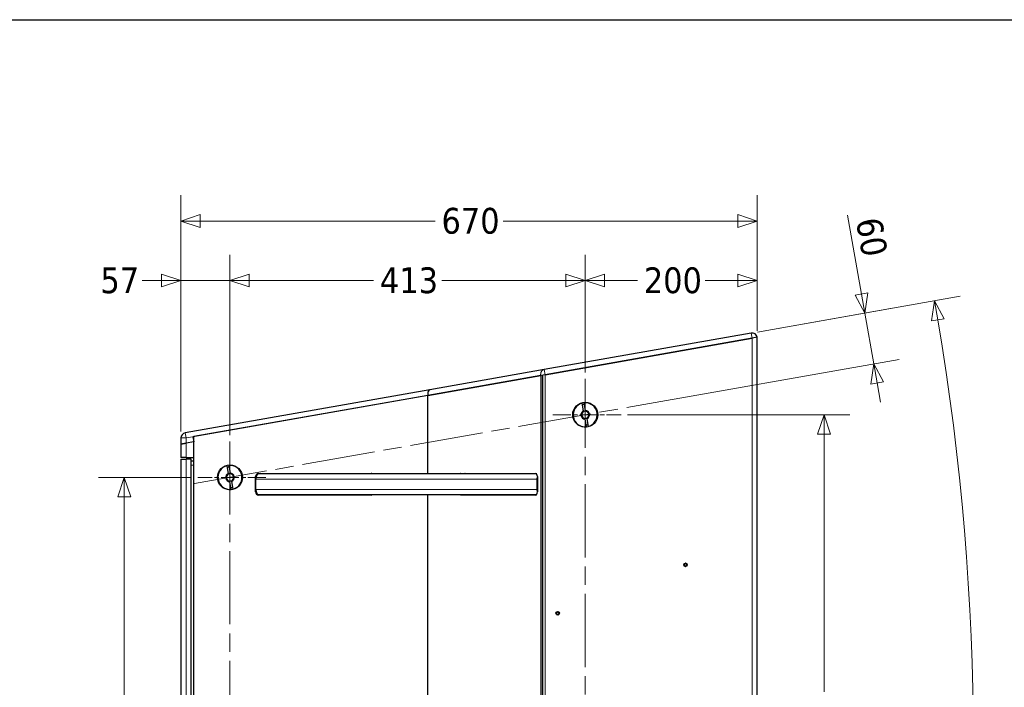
# Model space of a CAD drawing. Header units: millimetres. Extents: x 90 to 4365, y 90 to 3088.
# Tile 39 of 40: x 2120 to 3264, y 2284 to 3060. Entities that reach past the tile are written whole.
import ezdxf

# ---------------------------------------------------------------- set-up
doc = ezdxf.new("R2010")
doc.units = ezdxf.units.MM
doc.header["$LTSCALE"] = 15
doc.linetypes.add('CHAIN', pattern=[0.3543, 0.2362, -0.0295, 0.0591, -0.0295])
doc.linetypes.add('LONG_DASH_DOTTED', pattern=[0.3001, 0.2362, -0.0295, 0.0049, -0.0295])
doc.layers.add('Border (ISO)', color=7, linetype='Continuous', lineweight=25)
doc.layers.add('Visibile (ISO)', color=7, linetype='Continuous', lineweight=25)
for name, color, linetype, lineweight, true_color in [('Centro (ISO)', 7, 'Continuous', 15, 0x0080bf), ("Linea d'asse (ISO)", 7, 'LONG_DASH_DOTTED', 15, 0xff0080), ('Quota (ISO)', 7, 'Continuous', 15, 0x008000), ('Visibile sottile (ISO)', 9, 'Continuous', 18, 0x808080)]:
    doc.layers.add(name, color=color, linetype=linetype, lineweight=lineweight, true_color=true_color)
doc.styles.add('Testo nota (ISO)', font='tahoma.ttf')
doc.dimstyles.new('Default (ISO)', dxfattribs={"dimscale": 15, "dimtxt": 2, "dimasz": 1.5, "dimexe": 2, "dimexo": 0.5, "dimgap": 0.5, "dimtad": 1, "dimtoh": 1, "dimrnd": 1e-08, "dimtxsty": 'Testo nota (ISO)', "dimblk": 'Filled-1', "dimcen": 0.09, "dimdle": 10, "dimclrd": 256, "dimclre": 256, "dimclrt": 256, "dimazin": 2, "dimtfac": 0.75, "dimtmove": 0, "dimatfit": 3, "dimfxl": 0, "dimtolj": 1, "dimtzin": 0, "dimlwd": -1, "dimlwe": -1, "dimarcsym": 0})

# ---------------------------------------------------------------- blocks, each defined once
blk = doc.blocks.new('Bordi Bordo di default')
at = {"layer": 'Border (ISO)', "flags": 128}
blk.add_lwpolyline([(6, 6), (6, 204), (291, 204), (291, 6), (6, 6)], dxfattribs=at)
blk = doc.blocks.new('Filled-1')
at = {"color": 0}
for p, q in [((0, 0), (-1, 0.333)), ((-1, 0.333), (-1, -0.333)), ((-1, 0), (0, 0)), ((-1, -0.333), (0, 0))]:
    blk.add_line(p, q, dxfattribs=at)
at = {"color": 0, "flags": 128}
blk.add_lwpolyline([(-1, -0.333), (0, 0), (-1, 0.333), (-1, -0.333)], dxfattribs=at)
at = {"color": 0}
blk.add_solid([(-1, -0.333), (0, 0), (-1, 0.333), (-1, -0.333)], dxfattribs=at)
blk = doc.blocks.new('*D12')
at = {"layer": 'Defpoints', "color": 0, "transparency": 16777216}
for p in [(2307.2, 2756.7), (2307.2, 2573.6), (2364.2, 2569.4)]:
    blk.add_point(p, dxfattribs=at)
at = {"layer": 'Quota (ISO)', "transparency": 16777216}
for p, q in [((2307.2, 2581.1), (2307.2, 2786.7)), ((2364.2, 2576.9), (2364.2, 2786.7)), ((2284.7, 2756.7), (2262.2, 2756.7)), ((2364.2, 2756.7), (2307.2, 2756.7)), ((2386.7, 2756.7), (2409.2, 2756.7))]:
    blk.add_line(p, q, dxfattribs=at)
at = {"layer": 'Quota (ISO)', "transparency": 16777216, "xscale": 22.5, "yscale": 22.5, "zscale": 22.5}
blk.add_blockref('Filled-1', (2307.2, 2756.7), dxfattribs=at)
at = {"layer": 'Quota (ISO)', "transparency": 16777216, "xscale": 22.5, "yscale": 22.5, "zscale": 22.5, "rotation": 180}
blk.add_blockref('Filled-1', (2364.2, 2756.7), dxfattribs=at)
at = {"layer": 'Quota (ISO)', "transparency": 16777216, "insert": (2213.6, 2756.7), "char_height": 30, "attachment_point": 4, "style": 'Testo nota (ISO)'}
blk.add_mtext('\\A1;57', dxfattribs=at)
blk = doc.blocks.new('*D13')
at = {"layer": 'Defpoints', "color": 0, "transparency": 16777216}
for p in [(2777.2, 2756.7), (2777.2, 2642.2), (2364.2, 2569.4)]:
    blk.add_point(p, dxfattribs=at)
at = {"layer": 'Quota (ISO)', "transparency": 16777216}
for p, q in [((2364.2, 2576.9), (2364.2, 2786.7)), ((2777.2, 2649.7), (2777.2, 2786.7)), ((2386.7, 2756.7), (2531, 2756.7)), ((2754.7, 2756.7), (2610.4, 2756.7))]:
    blk.add_line(p, q, dxfattribs=at)
at = {"layer": 'Quota (ISO)', "transparency": 16777216, "xscale": 22.5, "yscale": 22.5, "zscale": 22.5, "rotation": 180}
blk.add_blockref('Filled-1', (2364.2, 2756.7), dxfattribs=at)
at = {"layer": 'Quota (ISO)', "transparency": 16777216, "xscale": 22.5, "yscale": 22.5, "zscale": 22.5}
blk.add_blockref('Filled-1', (2777.2, 2756.7), dxfattribs=at)
at = {"layer": 'Quota (ISO)', "transparency": 16777216, "insert": (2538.5, 2756.7), "char_height": 30, "attachment_point": 4, "style": 'Testo nota (ISO)'}
blk.add_mtext('\\A1;413', dxfattribs=at)
blk = doc.blocks.new('*D14')
at = {"layer": 'Defpoints', "color": 0, "transparency": 16777216}
for p in [(2977.2, 2756.7), (2977.2, 2690.7), (2777.2, 2642.2)]:
    blk.add_point(p, dxfattribs=at)
at = {"layer": 'Quota (ISO)', "transparency": 16777216}
for p, q in [((2777.2, 2649.7), (2777.2, 2786.7)), ((2977.2, 2698.2), (2977.2, 2786.7)), ((2799.7, 2756.7), (2837.8, 2756.7)), ((2954.7, 2756.7), (2916.5, 2756.7))]:
    blk.add_line(p, q, dxfattribs=at)
at = {"layer": 'Quota (ISO)', "transparency": 16777216, "xscale": 22.5, "yscale": 22.5, "zscale": 22.5, "rotation": 180}
blk.add_blockref('Filled-1', (2777.2, 2756.7), dxfattribs=at)
at = {"layer": 'Quota (ISO)', "transparency": 16777216, "xscale": 22.5, "yscale": 22.5, "zscale": 22.5}
blk.add_blockref('Filled-1', (2977.2, 2756.7), dxfattribs=at)
at = {"layer": 'Quota (ISO)', "transparency": 16777216, "insert": (2845.3, 2756.7), "char_height": 30, "attachment_point": 4, "style": 'Testo nota (ISO)'}
blk.add_mtext('\\A1;200', dxfattribs=at)
blk = doc.blocks.new('*D15')
at = {"layer": 'Defpoints', "color": 0, "transparency": 16777216}
for p in [(2970.2, 2695.5), (3223.2, 2391.6), (272, 2219.7), (2970.2, 1744)]:
    blk.add_point(p, dxfattribs=at)
at = {"layer": 'Quota (ISO)', "transparency": 16777216}
for p, q in [((2977.6, 2696.8), (3212.9, 2738.3)), ((2977.6, 1742.7), (3212.9, 1701.2))]:
    blk.add_line(p, q, dxfattribs=at)
blk.add_arc((272, 2219.7), 2956.3, 350.4361, 9.5639, dxfattribs=at)
at = {"layer": 'Quota (ISO)', "transparency": 16777216, "xscale": 22.5, "yscale": 22.5, "zscale": 22.5}
for p, rotation in [((3183.3, 2733.1), 99.78196200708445), ((3183.3, 1706.4), 260.2180379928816)]:
    blk.add_blockref('Filled-1', p, dxfattribs=dict(at, rotation=rotation))
at = {"layer": 'Quota (ISO)', "transparency": 16777216, "insert": (3204.9, 2173.8), "char_height": 30, "attachment_point": 4, "rotation": 89.6915, "style": 'Testo nota (ISO)'}
blk.add_mtext('\\A1;20°', dxfattribs=at)
blk = doc.blocks.new('*D19')
at = {"layer": 'Defpoints', "color": 0, "transparency": 16777216}
for p in [(2970.2, 2695.5), (3112.8, 2659.7), (2818.2, 2607.8)]:
    blk.add_point(p, dxfattribs=at)
at = {"layer": 'Quota (ISO)', "transparency": 16777216}
for p, q in [((3098.4, 2741), (3082.2, 2832.8)), ((2977.6, 2696.8), (3131.9, 2724)), ((3112.8, 2659.7), (3102.3, 2718.8)), ((2825.6, 2609.1), (3142.3, 2664.9)), ((3116.7, 2637.6), (3120.6, 2615.4))]:
    blk.add_line(p, q, dxfattribs=at)
at = {"layer": 'Quota (ISO)', "transparency": 16777216, "xscale": 22.5, "yscale": 22.5, "zscale": 22.5}
for p, rotation in [((3102.3, 2718.8), 279.999999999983), ((3112.8, 2659.7), 99.99999999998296)]:
    blk.add_blockref('Filled-1', p, dxfattribs=dict(at, rotation=rotation))
at = {"layer": 'Quota (ISO)', "transparency": 16777216, "insert": (3106.3, 2829.4), "char_height": 30, "attachment_point": 4, "rotation": 280, "style": 'Testo nota (ISO)'}
blk.add_mtext('\\A1;60', dxfattribs=at)
blk = doc.blocks.new('*D22')
at = {"layer": 'Defpoints', "color": 0, "transparency": 16777216}
for p in [(2977.2, 2825.9), (2977.2, 2690.7), (2307.2, 2573.6)]:
    blk.add_point(p, dxfattribs=at)
at = {"layer": 'Quota (ISO)', "transparency": 16777216}
for p, q in [((2307.2, 2581.1), (2307.2, 2855.9)), ((2977.2, 2698.2), (2977.2, 2855.9)), ((2329.7, 2825.9), (2602.6, 2825.9)), ((2954.7, 2825.9), (2681.8, 2825.9))]:
    blk.add_line(p, q, dxfattribs=at)
at = {"layer": 'Quota (ISO)', "transparency": 16777216, "xscale": 22.5, "yscale": 22.5, "zscale": 22.5, "rotation": 180}
blk.add_blockref('Filled-1', (2307.2, 2825.9), dxfattribs=at)
at = {"layer": 'Quota (ISO)', "transparency": 16777216, "xscale": 22.5, "yscale": 22.5, "zscale": 22.5}
blk.add_blockref('Filled-1', (2977.2, 2825.9), dxfattribs=at)
at = {"layer": 'Quota (ISO)', "transparency": 16777216, "insert": (2610.1, 2825.9), "char_height": 30, "attachment_point": 4, "style": 'Testo nota (ISO)'}
blk.add_mtext('\\A1;670', dxfattribs=at)
blk = doc.blocks.new('*D26')
at = {"layer": 'Defpoints', "color": 0, "transparency": 16777216}
for p in [(2818.9, 2600.6), (2818.9, 1838.9), (3054.9, 1838.9)]:
    blk.add_point(p, dxfattribs=at)
at = {"layer": 'Quota (ISO)', "transparency": 16777216}
for p, q in [((2826.4, 2600.6), (3084.9, 2600.6)), ((3054.9, 2578.1), (3054.9, 2278.4)), ((3054.9, 1861.4), (3054.9, 2164.2)), ((2826.4, 1838.9), (3084.9, 1838.9))]:
    blk.add_line(p, q, dxfattribs=at)
at = {"layer": 'Quota (ISO)', "transparency": 16777216, "xscale": 22.5, "yscale": 22.5, "zscale": 22.5}
for p, rotation in [((3054.9, 2600.6), 90), ((3054.9, 1838.9), 270)]:
    blk.add_blockref('Filled-1', p, dxfattribs=dict(at, rotation=rotation))
at = {"layer": 'Quota (ISO)', "transparency": 16777216, "insert": (3054.9, 2171.7), "char_height": 30, "attachment_point": 4, "rotation": 90, "style": 'Testo nota (ISO)'}
blk.add_mtext('\\A1;761,6', dxfattribs=at)
blk = doc.blocks.new('*D27')
at = {"layer": 'Defpoints', "color": 0, "transparency": 16777216}
for p in [(2326.7, 2527.7), (2241.3, 1919.1), (2322.3, 1919.1)]:
    blk.add_point(p, dxfattribs=at)
at = {"layer": 'Quota (ISO)', "transparency": 16777216}
for p, q in [((2319.2, 2527.7), (2211.3, 2527.7)), ((2241.3, 2505.2), (2241.3, 2243.7)), ((2241.3, 1941.6), (2241.3, 2129.2)), ((2314.8, 1919.1), (2211.3, 1919.1))]:
    blk.add_line(p, q, dxfattribs=at)
at = {"layer": 'Quota (ISO)', "transparency": 16777216, "xscale": 22.5, "yscale": 22.5, "zscale": 22.5}
for p, rotation in [((2241.3, 2527.7), 90), ((2241.3, 1919.1), 270)]:
    blk.add_blockref('Filled-1', p, dxfattribs=dict(at, rotation=rotation))
at = {"layer": 'Quota (ISO)', "transparency": 16777216, "insert": (2241.3, 2136.7), "char_height": 30, "attachment_point": 4, "rotation": 90, "style": 'Testo nota (ISO)'}
blk.add_mtext('\\A1;608,6', dxfattribs=at)

msp = doc.modelspace()

# ---------------------------------------------------------------- linework, layer by layer
at = {"layer": 'Centro (ISO)', "linetype": 'CHAIN', "ltscale": 5.866186}
for p, q in [((2739.669, 2600.557), (2818.857, 2600.557)), ((2405.857, 2527.734), (2326.669, 2527.734))]:
    msp.add_line(p, q, dxfattribs=at)
at = {"layer": "Linea d'asse (ISO)", "linetype": 'CHAIN', "ltscale": 23.990969}
for p, q in [((2777.169, 1797.251), (2777.169, 2642.245)), ((2323.114, 2520.495), (2818.223, 2607.796)), ((2364.169, 2569.422), (2364.169, 1869.262))]:
    msp.add_line(p, q, dxfattribs=at)
at = {"layer": 'Visibile (ISO)'}
for p, q in [((2970.218, 2695.522), (2729.512, 2653.079)), ((2977.169, 2690.655), (2971.26, 2689.614)), ((2977.169, 1748.841), (2977.169, 2690.655)), ((2730.554, 2647.171), (2971.26, 2689.614)), ((2971.169, 2689.597), (2730.633, 2647.184)), ((2594.378, 2623.159), (2725.457, 2646.272)), ((2725.437, 2646.268), (2594.378, 2623.159)), ((2729.512, 2653.079), (2596.722, 2629.665)), ((2730.554, 2647.171), (2725.457, 2646.272)), ((2727.633, 2646.655), (2727.633, 1792.84)), ((2727.633, 1792.84), (2727.633, 2646.655)), ((2596.722, 2629.665), (2312.127, 2579.483)), ((2594.378, 2623.159), (2321.127, 2574.978)), ((2594.378, 2623.159), (2322.169, 2575.161)), ((2594.378, 2531.748), (2594.378, 2623.159)), ((2594.378, 2531.748), (2594.378, 2623.159)), ((2775.333, 2605.208), (2773.759, 2614.135)), ((2775.729, 2614.483), (2777.303, 2605.555)), ((2778.609, 2586.631), (2777.035, 2595.559)), ((2779.004, 2595.906), (2780.578, 2586.979)), ((2307.169, 2573.574), (2307.169, 2566.424)), ((2313.169, 2567.482), (2307.169, 2566.424)), ((2307.169, 2566.424), (2313.169, 2567.482)), ((2307.169, 2566.424), (2307.169, 2550.864)), ((2322.169, 2569.069), (2313.169, 2567.482)), ((2322.169, 2569.069), (2313.169, 2567.482)), ((2321.127, 2574.978), (2322.169, 2569.069)), ((2322.169, 1864.335), (2322.169, 2575.161)), ((2322.169, 2550.864), (2322.169, 2569.069)), ((2313.169, 2550.864), (2307.169, 2550.864)), ((2307.169, 2548.864), (2313.169, 2548.864)), ((2307.169, 2548.864), (2307.169, 1865.922)), ((2313.169, 2550.864), (2322.169, 2550.864)), ((2319.169, 2548.864), (2313.169, 2548.864)), ((2319.169, 1864.864), (2319.169, 2548.864)), ((2319.169, 2546.864), (2322.169, 2546.864)), ((2362.333, 2532.385), (2360.759, 2541.312)), ((2362.729, 2541.66), (2364.303, 2532.732)), ((2720.76, 2531.748), (2397.392, 2531.748)), ((2397.478, 2532.248), (2528.303, 2532.248)), ((2632.55, 2532.248), (2719.845, 2532.248)), ((2365.609, 2513.808), (2364.035, 2522.736)), ((2366.004, 2523.083), (2367.578, 2514.155)), ((2393.878, 2510.848), (2393.878, 2528.648)), ((2394.378, 2513.748), (2394.378, 2525.748)), ((2721.395, 2513.748), (2721.395, 2525.748)), ((2721.645, 2528.648), (2721.645, 2510.848)), ((2397.392, 2507.748), (2720.76, 2507.748)), ((2528.303, 2507.248), (2397.478, 2507.248)), ((2594.378, 2231.748), (2594.378, 2507.748)), ((2594.378, 2231.748), (2594.378, 2507.748)), ((2719.845, 2507.248), (2632.55, 2507.248))]:
    msp.add_line(p, q, dxfattribs=at)
for centre, radius in [((2777.169, 2600.557), 14.5), ((2364.169, 2527.734), 14.5), ((2893.794, 2426.069), 2), ((2745.169, 2369.748), 2)]:
    msp.add_circle(centre, radius, dxfattribs=at)
for centre, radius, start, end in [((2971.26, 2689.614), 6, 10, 100), ((2777.169, 2600.557), 14, 104.096044, 275.903956), ((2777.169, 2600.557), 12, 95.219808, 104.780192), ((2777.169, 2600.557), 14, 284.096044, 95.903956), ((2777.169, 2600.557), 5, 111.536959, 268.463041), ((2777.169, 2600.557), 4.188, 113.814396, 266.185604), ((2777.169, 2600.557), 4.188, 86.185604, 113.814396), ((2777.169, 2600.557), 5, 291.536959, 88.463041), ((2777.169, 2600.557), 4.188, 293.814396, 86.185604), ((2777.169, 2600.557), 4.188, 266.185604, 293.814396), ((2777.169, 2600.557), 12, 275.219808, 284.780192), ((2313.169, 2573.574), 6, 100, 180), ((2364.169, 2527.734), 14, 104.096044, 275.903956), ((2364.169, 2527.734), 14, 284.096044, 95.903956), ((2364.169, 2527.734), 5, 111.536959, 268.463041), ((2364.169, 2527.734), 4.188, 113.814396, 266.185604), ((2364.169, 2527.734), 12, 95.219808, 104.780192), ((2364.169, 2527.734), 4.188, 86.185604, 113.814396), ((2364.169, 2527.734), 5, 291.536959, 88.463041), ((2364.169, 2527.734), 4.188, 293.814396, 86.185604), ((2397.478, 2528.648), 3.6, 90, 180), ((2528.303, 2528.648), 3.6, 59.441568, 90), ((2364.169, 2527.734), 4.188, 266.185604, 293.814396), ((2364.169, 2527.734), 12, 275.219808, 284.780192), ((2397.478, 2510.848), 3.6, 180, 270), ((2528.303, 2510.848), 3.6, 270, 300.558432), ((2891.448, 2426.483), 0.975, 308.189685, 31.810315), ((2892.513, 2427.144), 0.279, 68.189685, 211.810315), ((2892.979, 2428.307), 0.975, 248.189685, 331.810315), ((2894.084, 2427.715), 0.279, 8.189685, 151.810315), ((2895.325, 2427.894), 0.975, 188.189685, 271.810315), ((2895.364, 2426.641), 0.279, 308.189685, 91.810315), ((2892.223, 2425.498), 0.279, 128.189793, 271.810207), ((2892.263, 2424.245), 0.975, 8.189793, 91.810207), ((2893.504, 2424.423), 0.279, 188.189685, 331.810315), ((2894.608, 2423.831), 0.975, 68.189685, 151.810315), ((2895.074, 2424.995), 0.279, 248.189685, 31.810315), ((2896.139, 2425.656), 0.975, 128.189685, 211.810315), ((2743.497, 2369.748), 0.279, 108.189793, 251.810207), ((2743.106, 2370.939), 0.975, 288.189685, 11.810315), ((2743.106, 2368.557), 0.975, 348.189793, 71.810207), ((2744.333, 2371.195), 0.279, 48.189685, 191.810315), ((2745.169, 2372.13), 0.975, 228.189685, 311.810315), ((2746.004, 2371.195), 0.279, 348.189685, 131.810315), ((2747.232, 2370.939), 0.975, 168.189685, 251.810315), ((2747.232, 2368.557), 0.975, 108.189685, 191.810315), ((2746.84, 2369.748), 0.279, 288.189685, 71.810315), ((2744.333, 2368.3), 0.279, 168.189685, 311.810315), ((2745.169, 2367.366), 0.975, 48.189685, 131.810315), ((2746.004, 2368.3), 0.279, 228.189685, 11.810315)]:
    msp.add_arc(centre, radius, start, end, dxfattribs=at)
for centre, major_axis, ratio, start_param, end_param in [((2597.764, 2623.756), (1.042, -5.909), 0.57292265, 3.14159265, 4.71238898), ((2632.55, 2528.648), (0, 3.6), 0.5, 0, 0.53334525), ((2637.746, 2528.648), (0, 3.6), 0.5, 0, 0.53334525), ((2719.845, 2528.648), (0, 3.6), 0.5, 4.71238898, 6.28318531), ((2632.55, 2510.848), (0, -3.6), 0.5, 5.74984006, 6.28318531), ((2637.746, 2510.848), (0, -3.6), 0.5, 5.74984006, 6.28318531), ((2719.845, 2510.848), (0, -3.6), 0.5, 0, 1.57079633)]:
    msp.add_ellipse(centre, major_axis=major_axis, ratio=ratio, start_param=start_param, end_param=end_param, dxfattribs=at)
for points, weights in [([(2775.478, 2604.388), (2775.412, 2604.762), (2775.333, 2605.208)], [1, 1.00412650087, 1]), ([(2777.303, 2605.555), (2777.382, 2605.109), (2777.447, 2604.736)], [1, 1.00412650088, 1]), ([(2777.035, 2595.559), (2776.956, 2596.005), (2776.89, 2596.378)], [1, 1.00412650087, 1]), ([(2778.86, 2596.726), (2778.926, 2596.352), (2779.004, 2595.906)], [1, 1.00412650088, 1]), ([(2362.478, 2531.565), (2362.412, 2531.939), (2362.333, 2532.385)], [1, 1.00412650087, 1]), ([(2364.303, 2532.732), (2364.382, 2532.286), (2364.447, 2531.913)], [1, 1.00412650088, 1]), ([(2364.035, 2522.736), (2363.956, 2523.182), (2363.89, 2523.555)], [1, 1.00412650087, 1]), ([(2365.86, 2523.902), (2365.926, 2523.529), (2366.004, 2523.083)], [1, 1.00412650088, 1])]:
    msp.add_rational_spline(points, weights, degree=2, dxfattribs=at)
for points, knots in [([(2397.392, 2531.748), (2397.206, 2531.748), (2397.002, 2531.711), (2396.604, 2531.553), (2396.409, 2531.432), (2396.065, 2531.148), (2395.885, 2530.959), (2395.547, 2530.51), (2395.391, 2530.249), (2395.128, 2529.725), (2394.997, 2529.413), (2394.772, 2528.742), (2394.678, 2528.382), (2394.536, 2527.699), (2394.475, 2527.312), (2394.397, 2526.521), (2394.378, 2526.118), (2394.378, 2525.748)], [0.890620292, 0.890620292, 0.890620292, 0.890620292, 1.002370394, 1.002370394, 1.114120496, 1.114120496, 1.225609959, 1.225609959, 1.337099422, 1.337099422, 1.44827099, 1.44827099, 1.559442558, 1.559442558, 1.670350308, 1.670350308, 1.781258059, 1.781258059, 1.781258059, 1.781258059]), ([(2721.395, 2525.748), (2721.395, 2526.115), (2721.414, 2526.516), (2721.493, 2527.3), (2721.554, 2527.683), (2721.632, 2528.052), (2721.638, 2528.083), (2721.645, 2528.114)], [1.801782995, 1.801782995, 1.801782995, 1.801782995, 1.911882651, 1.911882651, 2.021982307, 2.021982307, 2.032012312, 2.032012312, 2.032012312, 2.032012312]), ([(2394.378, 2513.748), (2394.378, 2513.378), (2394.397, 2512.975), (2394.475, 2512.184), (2394.536, 2511.797), (2394.678, 2511.113), (2394.772, 2510.754), (2394.997, 2510.082), (2395.128, 2509.771), (2395.391, 2509.247), (2395.547, 2508.986), (2395.885, 2508.537), (2396.065, 2508.348), (2396.409, 2508.064), (2396.604, 2507.943), (2397.002, 2507.785), (2397.206, 2507.748), (2397.392, 2507.748)], [1.781258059, 1.781258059, 1.781258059, 1.781258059, 1.89216581, 1.89216581, 2.00307356, 2.00307356, 2.114245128, 2.114245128, 2.225416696, 2.225416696, 2.336906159, 2.336906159, 2.448395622, 2.448395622, 2.560145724, 2.560145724, 2.671895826, 2.671895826, 2.671895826, 2.671895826]), ([(2721.645, 2511.381), (2721.638, 2511.412), (2721.632, 2511.443), (2721.554, 2511.813), (2721.493, 2512.196), (2721.414, 2512.98), (2721.395, 2513.381), (2721.395, 2513.748)], [1.571553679, 1.571553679, 1.571553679, 1.571553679, 1.581583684, 1.581583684, 1.69168334, 1.69168334, 1.801782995, 1.801782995, 1.801782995, 1.801782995]), ([(2892.3, 2427.011), (2892.335, 2426.955), (2892.364, 2426.896), (2892.417, 2426.761), (2892.439, 2426.673), (2892.458, 2426.49), (2892.454, 2426.395), (2892.423, 2426.221), (2892.395, 2426.131), (2892.314, 2425.965), (2892.263, 2425.89), (2892.168, 2425.781), (2892.12, 2425.735), (2892.068, 2425.695)], [0.454655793, 0.454655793, 0.454655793, 0.454655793, 0.475144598, 0.475144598, 0.501590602, 0.501590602, 0.528036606, 0.528036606, 0.55448261, 0.55448261, 0.580928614, 0.580928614, 0.601417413, 0.601417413, 0.601417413, 0.601417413]), ([(2892.607, 2427.377), (2892.576, 2427.39), (2892.542, 2427.396), (2892.476, 2427.395), (2892.439, 2427.388), (2892.373, 2427.357), (2892.343, 2427.333), (2892.297, 2427.279), (2892.279, 2427.245), (2892.26, 2427.174), (2892.259, 2427.137), (2892.27, 2427.072), (2892.282, 2427.039), (2892.3, 2427.011)], [0.085145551, 0.085145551, 0.085145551, 0.085145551, 0.0956282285, 0.0956282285, 0.1063256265, 0.1063256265, 0.1170230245, 0.1170230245, 0.1277204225, 0.1277204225, 0.1384178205, 0.1384178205, 0.148900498, 0.148900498, 0.148900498, 0.148900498]), ([(2893.863, 2427.834), (2893.832, 2427.776), (2893.795, 2427.721), (2893.704, 2427.608), (2893.639, 2427.544), (2893.49, 2427.436), (2893.406, 2427.392), (2893.24, 2427.332), (2893.148, 2427.312), (2892.964, 2427.298), (2892.873, 2427.305), (2892.731, 2427.333), (2892.668, 2427.352), (2892.607, 2427.377)], [0.454655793, 0.454655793, 0.454655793, 0.454655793, 0.475144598, 0.475144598, 0.501590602, 0.501590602, 0.528036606, 0.528036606, 0.55448261, 0.55448261, 0.580928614, 0.580928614, 0.601417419, 0.601417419, 0.601417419, 0.601417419]), ([(2894.333, 2427.751), (2894.328, 2427.784), (2894.317, 2427.817), (2894.283, 2427.874), (2894.258, 2427.901), (2894.198, 2427.944), (2894.163, 2427.958), (2894.093, 2427.97), (2894.055, 2427.969), (2893.984, 2427.95), (2893.951, 2427.932), (2893.9, 2427.89), (2893.878, 2427.864), (2893.863, 2427.834)], [0.085145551, 0.085145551, 0.085145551, 0.085145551, 0.0956282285, 0.0956282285, 0.1063256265, 0.1063256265, 0.1170230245, 0.1170230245, 0.1277204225, 0.1277204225, 0.1384178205, 0.1384178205, 0.148900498, 0.148900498, 0.148900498, 0.148900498]), ([(2895.356, 2426.892), (2895.291, 2426.889), (2895.225, 2426.893), (2895.082, 2426.916), (2894.994, 2426.941), (2894.826, 2427.016), (2894.746, 2427.067), (2894.611, 2427.18), (2894.547, 2427.25), (2894.443, 2427.402), (2894.404, 2427.485), (2894.357, 2427.622), (2894.342, 2427.686), (2894.333, 2427.751)], [0.454655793, 0.454655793, 0.454655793, 0.454655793, 0.475144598, 0.475144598, 0.501590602, 0.501590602, 0.528036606, 0.528036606, 0.55448261, 0.55448261, 0.580928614, 0.580928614, 0.601417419, 0.601417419, 0.601417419, 0.601417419]), ([(2895.52, 2426.443), (2895.546, 2426.464), (2895.569, 2426.49), (2895.601, 2426.548), (2895.613, 2426.583), (2895.619, 2426.656), (2895.614, 2426.694), (2895.59, 2426.761), (2895.569, 2426.793), (2895.517, 2426.845), (2895.486, 2426.864), (2895.424, 2426.888), (2895.39, 2426.893), (2895.356, 2426.892)], [0.085145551, 0.085145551, 0.085145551, 0.085145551, 0.0956282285, 0.0956282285, 0.1063256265, 0.1063256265, 0.1170230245, 0.1170230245, 0.1277204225, 0.1277204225, 0.1384178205, 0.1384178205, 0.148900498, 0.148900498, 0.148900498, 0.148900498]), ([(2892.068, 2425.695), (2892.041, 2425.675), (2892.019, 2425.648), (2891.986, 2425.591), (2891.975, 2425.555), (2891.968, 2425.482), (2891.973, 2425.445), (2891.998, 2425.378), (2892.018, 2425.345), (2892.07, 2425.293), (2892.102, 2425.274), (2892.164, 2425.251), (2892.198, 2425.245), (2892.231, 2425.246)], [0.0851456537, 0.0851456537, 0.0851456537, 0.0851456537, 0.0956282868, 0.0956282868, 0.1063256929, 0.1063256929, 0.1170230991, 0.1170230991, 0.1277205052, 0.1277205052, 0.1384179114, 0.1384179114, 0.1489005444, 0.1489005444, 0.1489005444, 0.1489005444]), ([(2892.231, 2425.246), (2892.297, 2425.249), (2892.363, 2425.245), (2892.506, 2425.222), (2892.594, 2425.198), (2892.762, 2425.123), (2892.842, 2425.072), (2892.977, 2424.958), (2893.041, 2424.888), (2893.144, 2424.736), (2893.184, 2424.654), (2893.231, 2424.517), (2893.246, 2424.453), (2893.255, 2424.387)], [0.454656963, 0.454656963, 0.454656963, 0.454656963, 0.475145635, 0.475145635, 0.501591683, 0.501591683, 0.52803773, 0.52803773, 0.554483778, 0.554483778, 0.580929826, 0.580929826, 0.601418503, 0.601418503, 0.601418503, 0.601418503]), ([(2893.255, 2424.387), (2893.259, 2424.354), (2893.271, 2424.322), (2893.304, 2424.265), (2893.329, 2424.237), (2893.389, 2424.195), (2893.425, 2424.18), (2893.495, 2424.168), (2893.533, 2424.169), (2893.604, 2424.189), (2893.636, 2424.206), (2893.688, 2424.248), (2893.71, 2424.275), (2893.725, 2424.304)], [0.085145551, 0.085145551, 0.085145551, 0.085145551, 0.0956282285, 0.0956282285, 0.1063256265, 0.1063256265, 0.1170230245, 0.1170230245, 0.1277204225, 0.1277204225, 0.1384178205, 0.1384178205, 0.148900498, 0.148900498, 0.148900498, 0.148900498]), ([(2893.725, 2424.304), (2893.756, 2424.363), (2893.792, 2424.418), (2893.883, 2424.531), (2893.948, 2424.594), (2894.097, 2424.702), (2894.182, 2424.746), (2894.347, 2424.806), (2894.44, 2424.827), (2894.623, 2424.84), (2894.714, 2424.833), (2894.857, 2424.805), (2894.92, 2424.786), (2894.981, 2424.761)], [0.454655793, 0.454655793, 0.454655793, 0.454655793, 0.475144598, 0.475144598, 0.501590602, 0.501590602, 0.528036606, 0.528036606, 0.55448261, 0.55448261, 0.580928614, 0.580928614, 0.601417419, 0.601417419, 0.601417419, 0.601417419]), ([(2894.981, 2424.761), (2895.012, 2424.749), (2895.046, 2424.742), (2895.112, 2424.743), (2895.148, 2424.751), (2895.215, 2424.782), (2895.245, 2424.805), (2895.291, 2424.86), (2895.309, 2424.893), (2895.327, 2424.964), (2895.329, 2425.001), (2895.318, 2425.067), (2895.306, 2425.099), (2895.288, 2425.127)], [0.085145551, 0.085145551, 0.085145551, 0.085145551, 0.0956282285, 0.0956282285, 0.1063256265, 0.1063256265, 0.1170230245, 0.1170230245, 0.1277204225, 0.1277204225, 0.1384178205, 0.1384178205, 0.148900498, 0.148900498, 0.148900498, 0.148900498]), ([(2895.288, 2425.127), (2895.253, 2425.183), (2895.223, 2425.242), (2895.171, 2425.377), (2895.148, 2425.466), (2895.13, 2425.649), (2895.134, 2425.743), (2895.164, 2425.917), (2895.193, 2426.008), (2895.273, 2426.173), (2895.325, 2426.248), (2895.42, 2426.358), (2895.468, 2426.403), (2895.52, 2426.443)], [0.454655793, 0.454655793, 0.454655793, 0.454655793, 0.475144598, 0.475144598, 0.501590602, 0.501590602, 0.528036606, 0.528036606, 0.55448261, 0.55448261, 0.580928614, 0.580928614, 0.601417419, 0.601417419, 0.601417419, 0.601417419]), ([(2743.419, 2369.987), (2743.387, 2369.977), (2743.357, 2369.96), (2743.307, 2369.917), (2743.284, 2369.887), (2743.253, 2369.821), (2743.245, 2369.784), (2743.245, 2369.712), (2743.253, 2369.675), (2743.284, 2369.609), (2743.307, 2369.579), (2743.357, 2369.536), (2743.387, 2369.519), (2743.419, 2369.509)], [0.0851456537, 0.0851456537, 0.0851456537, 0.0851456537, 0.0956282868, 0.0956282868, 0.1063256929, 0.1063256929, 0.1170230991, 0.1170230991, 0.1277205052, 0.1277205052, 0.1384179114, 0.1384179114, 0.1489005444, 0.1489005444, 0.1489005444, 0.1489005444]), ([(2744.087, 2371.144), (2744.101, 2371.08), (2744.109, 2371.014), (2744.111, 2370.869), (2744.102, 2370.778), (2744.057, 2370.6), (2744.021, 2370.512), (2743.933, 2370.36), (2743.875, 2370.284), (2743.743, 2370.156), (2743.669, 2370.103), (2743.542, 2370.033), (2743.482, 2370.007), (2743.419, 2369.987)], [0.454655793, 0.454655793, 0.454655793, 0.454655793, 0.475144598, 0.475144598, 0.501590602, 0.501590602, 0.528036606, 0.528036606, 0.55448261, 0.55448261, 0.580928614, 0.580928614, 0.601417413, 0.601417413, 0.601417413, 0.601417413]), ([(2743.419, 2369.509), (2743.482, 2369.489), (2743.542, 2369.463), (2743.669, 2369.393), (2743.743, 2369.34), (2743.875, 2369.211), (2743.933, 2369.136), (2744.021, 2368.984), (2744.057, 2368.896), (2744.102, 2368.717), (2744.111, 2368.627), (2744.109, 2368.482), (2744.101, 2368.416), (2744.087, 2368.352)], [0.454656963, 0.454656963, 0.454656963, 0.454656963, 0.475145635, 0.475145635, 0.501591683, 0.501591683, 0.52803773, 0.52803773, 0.554483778, 0.554483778, 0.580929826, 0.580929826, 0.601418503, 0.601418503, 0.601418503, 0.601418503]), ([(2744.501, 2371.383), (2744.476, 2371.405), (2744.446, 2371.423), (2744.384, 2371.445), (2744.347, 2371.45), (2744.274, 2371.444), (2744.238, 2371.432), (2744.176, 2371.397), (2744.148, 2371.371), (2744.105, 2371.311), (2744.092, 2371.276), (2744.08, 2371.211), (2744.08, 2371.177), (2744.087, 2371.144)], [0.085145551, 0.085145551, 0.085145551, 0.085145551, 0.0956282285, 0.0956282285, 0.1063256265, 0.1063256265, 0.1170230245, 0.1170230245, 0.1277204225, 0.1277204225, 0.1384178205, 0.1384178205, 0.148900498, 0.148900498, 0.148900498, 0.148900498]), ([(2745.837, 2371.383), (2745.788, 2371.338), (2745.735, 2371.299), (2745.611, 2371.224), (2745.528, 2371.187), (2745.351, 2371.137), (2745.257, 2371.124), (2745.081, 2371.124), (2744.987, 2371.137), (2744.81, 2371.187), (2744.727, 2371.224), (2744.602, 2371.299), (2744.549, 2371.338), (2744.501, 2371.383)], [0.454655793, 0.454655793, 0.454655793, 0.454655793, 0.475144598, 0.475144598, 0.501590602, 0.501590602, 0.528036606, 0.528036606, 0.55448261, 0.55448261, 0.580928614, 0.580928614, 0.601417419, 0.601417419, 0.601417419, 0.601417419]), ([(2746.25, 2371.144), (2746.258, 2371.177), (2746.258, 2371.211), (2746.246, 2371.276), (2746.232, 2371.311), (2746.19, 2371.371), (2746.162, 2371.397), (2746.1, 2371.432), (2746.064, 2371.444), (2745.991, 2371.45), (2745.954, 2371.445), (2745.891, 2371.423), (2745.862, 2371.405), (2745.837, 2371.383)], [0.085145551, 0.085145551, 0.085145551, 0.085145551, 0.0956282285, 0.0956282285, 0.1063256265, 0.1063256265, 0.1170230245, 0.1170230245, 0.1277204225, 0.1277204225, 0.1384178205, 0.1384178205, 0.148900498, 0.148900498, 0.148900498, 0.148900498]), ([(2746.919, 2369.987), (2746.856, 2370.007), (2746.795, 2370.033), (2746.669, 2370.103), (2746.594, 2370.156), (2746.462, 2370.284), (2746.404, 2370.36), (2746.316, 2370.512), (2746.28, 2370.6), (2746.235, 2370.778), (2746.226, 2370.869), (2746.229, 2371.014), (2746.236, 2371.08), (2746.25, 2371.144)], [0.454655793, 0.454655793, 0.454655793, 0.454655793, 0.475144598, 0.475144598, 0.501590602, 0.501590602, 0.528036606, 0.528036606, 0.55448261, 0.55448261, 0.580928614, 0.580928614, 0.601417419, 0.601417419, 0.601417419, 0.601417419]), ([(2746.25, 2368.352), (2746.236, 2368.416), (2746.229, 2368.482), (2746.226, 2368.627), (2746.235, 2368.717), (2746.28, 2368.896), (2746.316, 2368.984), (2746.404, 2369.136), (2746.462, 2369.211), (2746.594, 2369.34), (2746.669, 2369.393), (2746.795, 2369.463), (2746.856, 2369.489), (2746.919, 2369.509)], [0.454655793, 0.454655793, 0.454655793, 0.454655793, 0.475144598, 0.475144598, 0.501590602, 0.501590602, 0.528036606, 0.528036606, 0.55448261, 0.55448261, 0.580928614, 0.580928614, 0.601417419, 0.601417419, 0.601417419, 0.601417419]), ([(2746.919, 2369.509), (2746.95, 2369.519), (2746.981, 2369.536), (2747.031, 2369.579), (2747.054, 2369.609), (2747.085, 2369.675), (2747.093, 2369.712), (2747.093, 2369.784), (2747.085, 2369.821), (2747.054, 2369.887), (2747.031, 2369.917), (2746.981, 2369.96), (2746.95, 2369.977), (2746.919, 2369.987)], [0.085145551, 0.085145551, 0.085145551, 0.085145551, 0.0956282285, 0.0956282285, 0.1063256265, 0.1063256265, 0.1170230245, 0.1170230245, 0.1277204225, 0.1277204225, 0.1384178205, 0.1384178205, 0.148900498, 0.148900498, 0.148900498, 0.148900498]), ([(2744.087, 2368.352), (2744.08, 2368.319), (2744.08, 2368.285), (2744.092, 2368.22), (2744.105, 2368.185), (2744.148, 2368.125), (2744.176, 2368.099), (2744.238, 2368.064), (2744.274, 2368.052), (2744.347, 2368.046), (2744.384, 2368.051), (2744.446, 2368.073), (2744.476, 2368.091), (2744.501, 2368.113)], [0.085145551, 0.085145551, 0.085145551, 0.085145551, 0.0956282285, 0.0956282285, 0.1063256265, 0.1063256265, 0.1170230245, 0.1170230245, 0.1277204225, 0.1277204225, 0.1384178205, 0.1384178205, 0.148900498, 0.148900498, 0.148900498, 0.148900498]), ([(2744.501, 2368.113), (2744.549, 2368.157), (2744.602, 2368.197), (2744.727, 2368.272), (2744.81, 2368.309), (2744.987, 2368.359), (2745.081, 2368.372), (2745.257, 2368.372), (2745.351, 2368.359), (2745.528, 2368.309), (2745.611, 2368.272), (2745.735, 2368.197), (2745.788, 2368.157), (2745.837, 2368.113)], [0.454655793, 0.454655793, 0.454655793, 0.454655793, 0.475144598, 0.475144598, 0.501590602, 0.501590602, 0.528036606, 0.528036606, 0.55448261, 0.55448261, 0.580928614, 0.580928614, 0.601417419, 0.601417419, 0.601417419, 0.601417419]), ([(2745.837, 2368.113), (2745.862, 2368.091), (2745.891, 2368.073), (2745.954, 2368.051), (2745.991, 2368.046), (2746.064, 2368.052), (2746.1, 2368.064), (2746.162, 2368.099), (2746.19, 2368.125), (2746.232, 2368.185), (2746.246, 2368.22), (2746.258, 2368.285), (2746.258, 2368.319), (2746.25, 2368.352)], [0.085145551, 0.085145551, 0.085145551, 0.085145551, 0.0956282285, 0.0956282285, 0.1063256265, 0.1063256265, 0.1170230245, 0.1170230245, 0.1277204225, 0.1277204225, 0.1384178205, 0.1384178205, 0.148900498, 0.148900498, 0.148900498, 0.148900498])]:
    msp.add_open_spline(points, degree=3, knots=knots, dxfattribs=at)
at = {"layer": 'Visibile sottile (ISO)'}
for p, q in [((2970.218, 2695.522), (2971.26, 2689.614)), ((2971.169, 1749.898), (2971.169, 2689.597)), ((2725.437, 1793.228), (2725.437, 2646.268)), ((2730.554, 2647.171), (2729.512, 2653.079)), ((2730.633, 1792.311), (2730.633, 2647.184)), ((2313.169, 2573.574), (2312.127, 2579.483)), ((2313.169, 2573.574), (2307.169, 2573.574)), ((2313.169, 2573.574), (2321.127, 2574.978)), ((2313.169, 2567.482), (2313.169, 2573.574)), ((2313.169, 2550.864), (2313.169, 2567.482)), ((2313.169, 1865.922), (2313.169, 2548.864)), ((2319.169, 2541.864), (2322.169, 2541.864)), ((2394.378, 2525.748), (2721.395, 2525.748)), ((2721.395, 2513.748), (2394.378, 2513.748)), ((2892.277, 2426.997), (2892.3, 2427.011)), ((2892.617, 2427.402), (2892.607, 2427.377)), ((2893.838, 2427.847), (2893.863, 2427.834)), ((2894.36, 2427.755), (2894.333, 2427.751)), ((2895.356, 2426.919), (2895.356, 2426.892)), ((2892.051, 2425.716), (2892.068, 2425.695)), ((2892.232, 2425.219), (2892.231, 2425.246)), ((2893.228, 2424.383), (2893.255, 2424.387)), ((2893.749, 2424.292), (2893.725, 2424.304)), ((2894.971, 2424.736), (2894.981, 2424.761)), ((2895.311, 2425.142), (2895.288, 2425.127)), ((2895.537, 2426.422), (2895.52, 2426.443)), ((2743.41, 2370.013), (2743.419, 2369.987)), ((2743.41, 2369.483), (2743.419, 2369.509)), ((2744.06, 2371.138), (2744.087, 2371.144)), ((2744.519, 2371.403), (2744.501, 2371.383)), ((2745.819, 2371.403), (2745.837, 2371.383)), ((2746.277, 2371.138), (2746.25, 2371.144)), ((2746.927, 2370.013), (2746.919, 2369.987)), ((2746.927, 2369.483), (2746.919, 2369.509)), ((2744.06, 2368.357), (2744.087, 2368.352)), ((2744.519, 2368.093), (2744.501, 2368.113)), ((2745.819, 2368.093), (2745.837, 2368.113)), ((2746.277, 2368.357), (2746.25, 2368.352))]:
    msp.add_line(p, q, dxfattribs=at)
msp.add_ellipse((2730.554, 2647.171), major_axis=(-1.042, 5.909), ratio=0.86267918, start_param=0, end_param=1.57079633, dxfattribs=at)

# ---------------------------------------------------------------- block references
at = {"xscale": 15, "yscale": 15, "zscale": 15}
msp.add_blockref('Bordi Bordo di default', (0, 0), dxfattribs=at)

# ---------------------------------------------------------------- dimensions: what is measured, and where the dimension line sits
at = {"layer": 'Quota (ISO)'}
for base, p1, p2, angle, override, picture, middle in [((2977.169, 2825.922), (2307.169, 2573.574), (2977.169, 2690.655), 180, {"dimgap": 0.5, "dimtad": 0, "dimtoh": 0, "dimdec": 2, "dimtol": 0, "dimlim": 0, "dimtp": 0, "dimtm": 0, "dimtdec": 2, "dimtofl": 0, "dimatfit": 1}, '*D22', (2642.169, 2825.922)), ((3112.752, 2659.729), (2970.218, 2695.522), (2818.223, 2607.796), 280, {"dimgap": 0.5, "dimtoh": 0, "dimdec": 2, "dimtol": 0, "dimlim": 0, "dimtp": 0, "dimtm": 0, "dimtdec": 2, "dimtofl": 1, "dimatfit": 1}, '*D19', (3087.159, 2804.877)), ((2307.169, 2756.679), (2364.169, 2569.422), (2307.169, 2573.574), 180, {"dimgap": 0.5, "dimtad": 0, "dimtoh": 0, "dimdec": 2, "dimtol": 0, "dimlim": 0, "dimtp": 0, "dimtm": 0, "dimtdec": 2, "dimtofl": 1, "dimatfit": 1}, '*D12', (2234.138, 2756.679)), ((2777.169, 2756.679), (2364.169, 2569.422), (2777.169, 2642.245), 180, {"dimgap": 0.5, "dimtad": 0, "dimtoh": 0, "dimdec": 2, "dimtol": 0, "dimlim": 0, "dimtp": 0, "dimtm": 0, "dimtdec": 2, "dimtofl": 0, "dimatfit": 1}, '*D13', (2570.669, 2756.679)), ((3054.865, 1838.939), (2818.857, 2600.557), (2818.857, 1838.939), 270, {"dimgap": 0.5, "dimtad": 0, "dimtoh": 0, "dimdec": 1, "dimtol": 0, "dimlim": 0, "dimtp": 0, "dimtm": 0, "dimtdec": 1, "dimtofl": 0, "dimatfit": 1}, '*D26', (3054.865, 2221.284)), ((2241.303, 1919.142), (2326.669, 2527.734), (2322.314, 1919.142), 90, {"dimgap": 0.5, "dimtad": 0, "dimtoh": 0, "dimdec": 1, "dimtol": 0, "dimlim": 0, "dimtp": 0, "dimtm": 0, "dimtdec": 1, "dimtofl": 0, "dimatfit": 1}, '*D27', (2241.303, 2186.446))]:
    dim = msp.add_linear_dim(base=base, p1=p1, p2=p2, angle=angle, dimstyle='Default (ISO)', override=override, dxfattribs=at)
    dim.commit()
    dim.dimension.update_dxf_attribs({"geometry": picture, "text_midpoint": middle, "dimtype": 160})
dim = msp.add_linear_dim(base=(2977.169, 2756.679), p1=(2777.169, 2642.245), p2=(2977.169, 2690.655), dimstyle='Default (ISO)', override={"dimgap": 0.5, "dimtad": 0, "dimtoh": 0, "dimdec": 2, "dimtol": 0, "dimlim": 0, "dimtp": 0, "dimtm": 0, "dimtdec": 2, "dimtofl": 0, "dimatfit": 1}, dxfattribs=at)
dim.commit()
dim.dimension.update_dxf_attribs({"geometry": '*D14', "text_midpoint": (2877.169, 2756.679), "dimtype": 160})
dim = msp.add_angular_dim_3p(base=(3223.235, 2391.64), center=(271.967, 2219.748), p1=(2970.218, 1743.974), p2=(2970.218, 2695.522), dimstyle='Default (ISO)', override={"dimgap": 0.5, "dimtoh": 0, "dimadec": 2, "dimtol": 0, "dimlim": 0, "dimtp": 0, "dimtm": 0, "dimtdec": 2}, dxfattribs=at)
dim.commit()
dim.dimension.update_dxf_attribs({"geometry": '*D15', "text_midpoint": (3228.194, 2203.833), "dimtype": 165})

doc.saveas('drawing.dxf')
